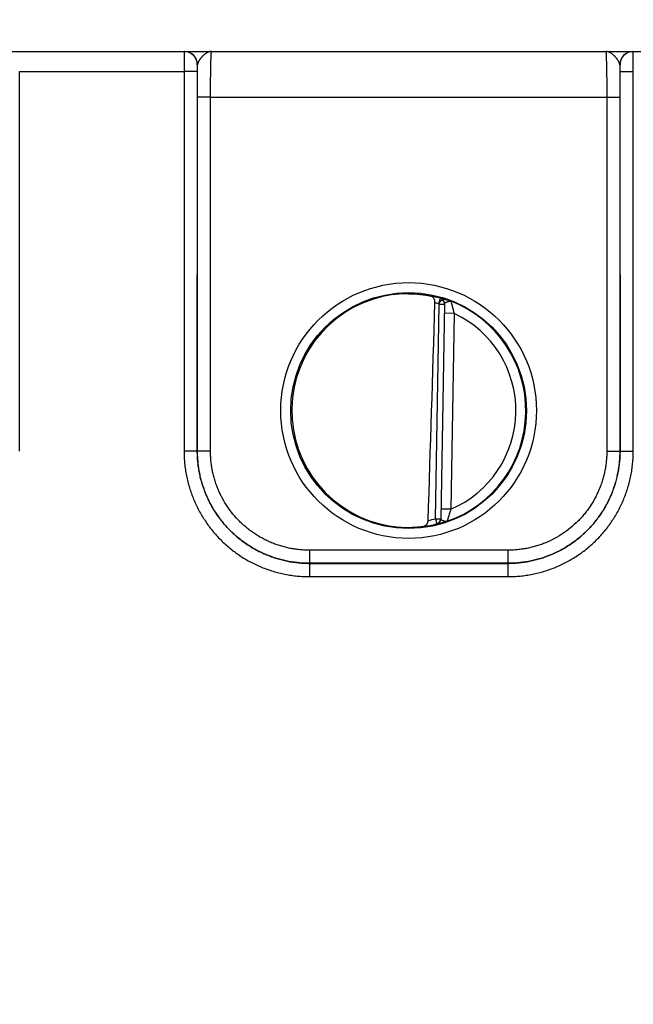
# Model space of a CAD drawing. Header units: inches. Extents: x 0 to 34, y 0 to 22.
# Tile 5 of 69: x 12.42 to 13.35, y 6.3 to 7.791. Entities that reach past the tile are written whole.
import ezdxf

# ---------------------------------------------------------------- set-up
doc = ezdxf.new("R2010")
doc.units = ezdxf.units.IN
doc.header["$LTSCALE"] = 1.87
doc.header["$MEASUREMENT"] = 0
doc.layers.get('0').update_dxf_attribs({"linetype": 'CONTINUOUS'})
doc.layers.add('DIMENSIONS', color=7, linetype='CONTINUOUS')
doc.styles.get("Standard").update_dxf_attribs({"font": 'txt', "width": 0.8})
doc.dimstyles.new('DIMSTYLE_1', dxfattribs={"dimtxt": 0.15625, "dimasz": 0.1875, "dimexe": 0.125, "dimexo": 0.0625, "dimgap": 0.09, "dimtad": 0, "dimtih": 1, "dimtoh": 1, "dimzin": 4, "dimdsep": 46, "dimtxsty": 'STANDARD', "dimblk": 'CLOSED', "dimblk1": 'CLOSED', "dimblk2": 'CLOSED', "dimcen": 0.09, "dimadec": 0, "dimazin": 0, "dimtfac": 1, "dimtofl": 0, "dimtmove": 0, "dimatfit": 3, "dimldrblk": 'CLOSED', "dimfxl": 1, "dimtolj": 1, "dimtzin": 4, "dimarcsym": 0})

# ---------------------------------------------------------------- blocks, each defined once
blk = doc.blocks.new('*D18')
at = {"layer": 'DIMENSIONS', "color": 2, "linetype": 'CONTINUOUS'}
blk.add_line((15.6222, 6.1164), (15.6222, 8.4148), dxfattribs=at)
at = {"layer": 'DIMENSIONS', "color": 2, "linetype": 'CONTINUOUS', "insert": (15.5441, 8.4929), "char_height": 0.15625, "width": 1.53125, "attachment_point": 1, "rotation": 90, "line_spacing_factor": 0.9}
blk.add_mtext('7.01{\\Ftxt.shx;\\W1.000000;\\H0.156250; }[178,1]', dxfattribs=at)
blk = doc.blocks.new('_CLOSED')
at = {"color": 0, "linetype": 'BYBLOCK'}
for p, q in [((0, 0), (-1, 0.1667)), ((-1, 0.1667), (-1, -0.1667)), ((-1, -0.1667), (0, 0)), ((-1, 0), (0, 0))]:
    blk.add_line(p, q, dxfattribs=at)
blk = doc.blocks.new('*D19')
at = {"layer": 'DIMENSIONS', "color": 2, "linetype": 'CONTINUOUS'}
for p, q in [((16.0122, 8.1604), (16.0122, 8.4148)), ((15.7818, 8.0525), (16.0122, 8.1604)), ((15.7818, 6.3878), (15.7818, 8.0525))]:
    blk.add_line(p, q, dxfattribs=at)
at = {"layer": 'DIMENSIONS', "color": 2, "linetype": 'CONTINUOUS', "insert": (15.9341, 8.4929), "char_height": 0.15625, "width": 1.53125, "attachment_point": 1, "rotation": 90, "line_spacing_factor": 0.9}
blk.add_mtext('7.17{\\Ftxt.shx;\\W1.000000;\\H0.156250; }[182,2]', dxfattribs=at)

msp = doc.modelspace()

# ---------------------------------------------------------------- linework, layer by layer
at = {"color": 7, "linetype": 'CONTINUOUS'}
for p, q in [((11.513, 7.7429), (15.5633, 7.7429)), ((12.6689, 7.7429), (12.6688, 7.7127)), ((13.3497, 7.7127), (13.3496, 7.7429)), ((12.4196, 7.1373), (12.4197, 7.7127)), ((12.4197, 7.7127), (12.6688, 7.7127)), ((12.6887, 7.7128), (12.6688, 7.7126)), ((12.6688, 7.7127), (12.6688, 7.1373)), ((12.6889, 7.7229), (12.6887, 7.7128)), ((12.6887, 7.7128), (12.6888, 7.1375)), ((12.6893, 7.7229), (12.6889, 7.7229)), ((12.689, 7.6737), (12.6893, 7.7229)), ((13.3296, 7.7229), (13.3292, 7.7229)), ((13.3292, 7.7229), (13.3295, 7.6737)), ((13.3297, 7.7128), (13.3296, 7.7229)), ((13.3296, 7.1375), (13.3297, 7.7128)), ((13.3297, 7.7128), (13.3497, 7.7126)), ((13.3496, 7.1373), (13.3497, 7.7127)), ((12.6889, 7.1376), (12.689, 7.6737)), ((12.709, 7.6735), (12.689, 7.6737)), ((12.7089, 7.1374), (12.709, 7.6735)), ((12.709, 7.6735), (13.3095, 7.6735)), ((13.3095, 7.6735), (13.3295, 7.6737)), ((13.3095, 7.6735), (13.3096, 7.1374)), ((13.3295, 7.6737), (13.3296, 7.1376)), ((13.0549, 7.3607), (13.0573, 7.369)), ((13.0573, 7.369), (13.0573, 7.3694)), ((13.05, 7.035), (13.0557, 7.3598)), ((13.0635, 7.3596), (13.0557, 7.3598)), ((13.0636, 7.3609), (13.0579, 7.0345)), ((13.0783, 7.3461), (13.0633, 7.3463)), ((13.0783, 7.3461), (13.0731, 7.0494)), ((12.6888, 7.1375), (12.6688, 7.1373)), ((12.6888, 7.1375), (12.6889, 7.1376)), ((12.7089, 7.1374), (12.6889, 7.1376)), ((13.3096, 7.1374), (13.3296, 7.1376)), ((13.3296, 7.1375), (13.3296, 7.1376)), ((13.3296, 7.1375), (13.3496, 7.1373)), ((13.0731, 7.0494), (13.0581, 7.0497)), ((13.05, 7.035), (13.0579, 7.0349)), ((13.05, 7.035), (13.0519, 7.0274)), ((13.0519, 7.027), (13.0519, 7.0274)), ((13.1596, 6.9874), (12.8589, 6.9874)), ((12.8589, 6.9874), (12.8589, 6.9676)), ((13.1596, 6.9874), (13.1596, 6.9676)), ((12.8588, 6.9675), (13.1596, 6.9675)), ((12.8588, 6.9675), (12.8588, 6.9474)), ((13.1596, 6.9676), (12.8589, 6.9676)), ((13.1596, 6.9675), (13.1596, 6.9474)), ((12.8588, 6.9474), (13.1596, 6.9474))]:
    msp.add_line(p, q, dxfattribs=at)
for centre, radius in [((13.0092, 7.199), 0.1937), ((13.0092, 7.1989), 0.1787)]:
    msp.add_circle(centre, radius, dxfattribs=at)
for centre, radius, start, end in [((12.6689, 7.7229), 0.02, 359.995, 89.995), ((12.6693, 7.7229), 0.02, 359.9949, 89.9948), ((13.3492, 7.7229), 0.02, 90.0052, 180.0051), ((13.3496, 7.7229), 0.02, 90.005, 180.005), ((13.0083, 7.2059), 0.1701, 89.6908, 97.6004), ((13.0092, 7.1989), 0.1768, 74.2378, 79.1727), ((13.0549, 7.361), 0.00866, 359.0033, 74.2791), ((13.0549, 7.3607), 0.00866, 359.0004, 74.2463), ((-111.4403, 11.078), 124.5448, 358.138645, 358.290337), ((13.0092, 7.1989), 0.1681, 74.2378, 76.2776), ((13.0558, 7.3607), 0.00771, 358.9975, 1.5841), ((13.0092, 7.1989), 0.1776, 289.2017, 68.7984), ((13.0092, 7.1989), 0.1626, 293.1447, 64.8553), ((13.0092, 7.1989), 0.1768, 277.0061, 283.9694), ((13.0092, 7.1989), 0.1689, 280.096, 283.9697), ((13.05, 7.035), 0.00787, 283.9618, 358.9995), ((13.05, 7.0347), 0.00787, 283.9293, 358.9961), ((13.0081, 7.1918), 0.1699, 260.3962, 270.3988), ((13.0081, 7.1879), 0.1659, 270.3796, 277.8481)]:
    msp.add_arc(centre, radius, start, end, dxfattribs=at)
msp.add_ellipse((13.0092, 7.199), major_axis=(0, 0.1771), ratio=1, start_param=0.132587, end_param=2.974099, dxfattribs=at)
for points, knots in [([(12.7106, 7.7429), (12.7103, 7.7429), (12.7098, 7.7429), (12.7089, 7.7428), (12.7081, 7.7427), (12.707, 7.7424), (12.7057, 7.742), (12.7041, 7.7413), (12.7025, 7.7403), (12.7009, 7.7392), (12.6993, 7.738), (12.698, 7.7368), (12.697, 7.7359), (12.6963, 7.7351), (12.6956, 7.7343), (12.6949, 7.7335), (12.6942, 7.7326), (12.6935, 7.7318), (12.6928, 7.7309), (12.6922, 7.73), (12.6917, 7.7291), (12.6911, 7.7282), (12.6906, 7.7273), (12.6902, 7.7264), (12.6898, 7.7255), (12.6895, 7.7246), (12.6893, 7.7238), (12.6893, 7.7232), (12.6893, 7.7229)], [0, 0, 0, 0, 0.026145, 0.052369, 0.078796, 0.105533, 0.160272, 0.217156, 0.276559, 0.33866, 0.403366, 0.470418, 0.504687, 0.53935, 0.574316, 0.609489, 0.644756, 0.679998, 0.715081, 0.749862, 0.784187, 0.8179, 0.850849, 0.88289, 0.913883, 0.943732, 0.97241, 1, 1, 1, 1]), ([(12.709, 7.6735), (12.709, 7.6758), (12.709, 7.6803), (12.709, 7.687), (12.7091, 7.6936), (12.7091, 7.7), (12.7092, 7.7062), (12.7093, 7.712), (12.7094, 7.7174), (12.7095, 7.7225), (12.7096, 7.7264), (12.7096, 7.7292), (12.7097, 7.7312), (12.7098, 7.733), (12.7098, 7.7347), (12.7099, 7.7362), (12.71, 7.7376), (12.71, 7.7388), (12.7101, 7.7397), (12.7102, 7.7404), (12.7102, 7.7408), (12.7102, 7.7412), (12.7103, 7.7416), (12.7103, 7.7419), (12.7103, 7.7421), (12.7104, 7.7424), (12.7104, 7.7425), (12.7104, 7.7426), (12.7105, 7.7427), (12.7105, 7.7428), (12.7105, 7.7428), (12.7105, 7.7429), (12.7105, 7.7429), (12.7105, 7.7429), (12.7106, 7.7429), (12.7106, 7.7429), (12.7106, 7.7429)], [0, 0, 0, 0, 0.098183, 0.195347, 0.290566, 0.382934, 0.471571, 0.555633, 0.634321, 0.706886, 0.772639, 0.802764, 0.830956, 0.857151, 0.881285, 0.903302, 0.92315, 0.940783, 0.95616, 0.962991, 0.969246, 0.974922, 0.980015, 0.984523, 0.988445, 0.991781, 0.994531, 0.995688, 0.9967, 0.99757, 0.998298, 0.998891, 0.999357, 0.999547, 0.999714, 1, 1, 1, 1]), ([(13.3292, 7.7229), (13.3292, 7.7232), (13.3291, 7.7238), (13.3289, 7.7246), (13.3286, 7.7255), (13.3283, 7.7264), (13.3278, 7.7273), (13.3274, 7.7282), (13.3268, 7.7291), (13.3262, 7.73), (13.3256, 7.7309), (13.325, 7.7318), (13.3243, 7.7326), (13.3234, 7.7337), (13.3224, 7.7348), (13.3214, 7.7359), (13.3204, 7.7368), (13.3192, 7.738), (13.3176, 7.7392), (13.316, 7.7403), (13.3144, 7.7413), (13.3128, 7.742), (13.3114, 7.7424), (13.3103, 7.7427), (13.3095, 7.7428), (13.3087, 7.7429), (13.3082, 7.7429), (13.3079, 7.7429)], [0, 0, 0, 0, 0.02756, 0.056265, 0.086138, 0.117123, 0.149138, 0.182091, 0.215819, 0.250145, 0.284922, 0.320003, 0.355245, 0.390514, 0.460648, 0.495311, 0.52958, 0.596633, 0.661341, 0.723438, 0.782841, 0.839731, 0.894462, 0.921202, 0.947637, 0.973866, 1, 1, 1, 1]), ([(13.3079, 7.7429), (13.3079, 7.7429), (13.3079, 7.7429), (13.3079, 7.7429), (13.3079, 7.7429), (13.308, 7.7429), (13.308, 7.7428), (13.308, 7.7428), (13.308, 7.7427), (13.308, 7.7426), (13.3081, 7.7425), (13.3081, 7.7424), (13.3081, 7.7421), (13.3082, 7.7419), (13.3082, 7.7416), (13.3082, 7.7412), (13.3083, 7.7408), (13.3083, 7.7404), (13.3084, 7.7397), (13.3084, 7.7388), (13.3085, 7.7376), (13.3086, 7.7362), (13.3086, 7.7347), (13.3087, 7.733), (13.3088, 7.7312), (13.3088, 7.7292), (13.3089, 7.7264), (13.309, 7.7225), (13.3091, 7.7174), (13.3092, 7.712), (13.3093, 7.7062), (13.3094, 7.7), (13.3094, 7.6936), (13.3094, 7.687), (13.3095, 7.6803), (13.3095, 7.6758), (13.3095, 7.6735)], [0, 0, 0, 0, 0.000286, 0.000453, 0.000643, 0.001109, 0.001702, 0.00243, 0.0033, 0.004312, 0.005469, 0.008219, 0.011555, 0.015477, 0.019985, 0.025078, 0.030754, 0.037009, 0.04384, 0.059217, 0.07685, 0.096698, 0.118715, 0.142849, 0.169044, 0.197236, 0.227361, 0.293114, 0.365679, 0.444367, 0.528429, 0.617066, 0.709434, 0.804653, 0.901817, 1, 1, 1, 1]), ([(13.0092, 7.376), (13.0123, 7.376), (13.0183, 7.3758), (13.027, 7.3751), (13.035, 7.374), (13.0401, 7.373), (13.0424, 7.3725)], [0, 0, 0, 0, 0.277541, 0.53923, 0.781189, 1, 1, 1, 1]), ([(13.0491, 7.3622), (13.0491, 7.3626), (13.0491, 7.3632), (13.049, 7.3642), (13.0489, 7.3652), (13.0487, 7.3661), (13.0484, 7.367), (13.0479, 7.3681), (13.0474, 7.3691), (13.0467, 7.3699), (13.0462, 7.3705), (13.0456, 7.371), (13.045, 7.3714), (13.0444, 7.3718), (13.0438, 7.3721), (13.0431, 7.3724), (13.0427, 7.3725), (13.0424, 7.3725)], [0, 0, 0, 0, 0.076188, 0.151509, 0.225275, 0.296991, 0.36635, 0.433206, 0.559366, 0.619072, 0.67681, 0.732881, 0.787617, 0.841362, 0.894459, 0.947237, 1, 1, 1, 1]), ([(13.0573, 7.3694), (13.0573, 7.3694), (13.0573, 7.3694), (13.0573, 7.3694), (13.0573, 7.3694), (13.0573, 7.3694), (13.0573, 7.3694), (13.0573, 7.3694), (13.0573, 7.3694), (13.0573, 7.3694), (13.0574, 7.3694), (13.0574, 7.3694), (13.0575, 7.3694), (13.0576, 7.3694), (13.0576, 7.3693), (13.0578, 7.3693), (13.058, 7.3693), (13.0582, 7.3692), (13.0585, 7.3692), (13.0588, 7.3691), (13.0593, 7.369), (13.06, 7.3688), (13.0609, 7.3686), (13.0619, 7.3683), (13.063, 7.368), (13.0643, 7.3676), (13.0656, 7.3672), (13.0671, 7.3667), (13.0686, 7.3662), (13.0699, 7.3658), (13.0709, 7.3654), (13.0721, 7.365), (13.0729, 7.3647), (13.0735, 7.3645)], [0, 0, 0, 0, 0.000267, 0.000574, 0.000975, 0.001495, 0.002146, 0.002932, 0.003855, 0.004919, 0.00747, 0.010594, 0.014295, 0.01857, 0.023412, 0.028817, 0.041296, 0.055969, 0.072796, 0.091736, 0.112752, 0.160873, 0.216788, 0.280057, 0.350261, 0.427016, 0.509899, 0.598412, 0.692129, 0.790665, 0.84158, 0.893491, 1, 1, 1, 1]), ([(13.0636, 7.3609), (13.0636, 7.3612), (13.0635, 7.3617), (13.0634, 7.3623), (13.0633, 7.3628), (13.0631, 7.3632), (13.0629, 7.3637), (13.0626, 7.3642), (13.0622, 7.3646), (13.0619, 7.3648), (13.0616, 7.3651), (13.0613, 7.3652), (13.061, 7.3654), (13.0606, 7.3655), (13.0603, 7.3655), (13.0598, 7.3656), (13.0592, 7.3655), (13.0587, 7.3653), (13.0584, 7.3652), (13.058, 7.365), (13.0576, 7.3647), (13.0573, 7.3645), (13.057, 7.3641), (13.0566, 7.3638), (13.0563, 7.3634), (13.056, 7.363), (13.0557, 7.3624), (13.0552, 7.3617), (13.055, 7.361), (13.0549, 7.3607)], [0, 0, 0, 0, 0.069456, 0.103089, 0.135895, 0.16783, 0.198873, 0.258195, 0.28657, 0.314136, 0.341003, 0.367368, 0.393455, 0.419483, 0.445672, 0.47223, 0.526969, 0.555409, 0.584628, 0.614688, 0.645661, 0.67762, 0.710594, 0.744559, 0.779452, 0.815177, 0.851571, 0.925534, 1, 1, 1, 1]), ([(13.0549, 7.3607), (13.055, 7.3607), (13.0552, 7.3606), (13.0554, 7.3604), (13.0555, 7.3602), (13.0556, 7.3601), (13.0557, 7.3599), (13.0557, 7.3598), (13.0557, 7.3598)], [0, 0, 0, 0, 0.249784, 0.499547, 0.624708, 0.74984, 0.874934, 1, 1, 1, 1]), ([(13.0636, 7.3609), (13.0636, 7.3609), (13.0636, 7.3611), (13.0636, 7.3613), (13.0637, 7.3615), (13.0638, 7.3616), (13.064, 7.3618), (13.0642, 7.362), (13.0644, 7.3622), (13.0647, 7.3624), (13.065, 7.3626), (13.0654, 7.3629), (13.0657, 7.363), (13.0661, 7.3632), (13.0664, 7.3633), (13.0668, 7.3635), (13.0671, 7.3636), (13.0675, 7.3638), (13.0679, 7.3639), (13.0683, 7.364), (13.0688, 7.3642), (13.0694, 7.3644), (13.0699, 7.3645), (13.0703, 7.3646), (13.0707, 7.3646), (13.0709, 7.3647), (13.0712, 7.3647), (13.0715, 7.3647), (13.0719, 7.3647), (13.0723, 7.3647), (13.0726, 7.3647), (13.0729, 7.3646), (13.0731, 7.3646), (13.0733, 7.3645), (13.0734, 7.3645), (13.0735, 7.3645)], [0, 0, 0, 0, 0.017515, 0.035215, 0.053583, 0.073058, 0.093895, 0.116231, 0.140133, 0.165621, 0.221283, 0.251385, 0.282865, 0.315572, 0.349362, 0.384106, 0.419701, 0.456073, 0.493087, 0.530499, 0.568085, 0.643132, 0.680434, 0.717622, 0.754708, 0.773106, 0.791328, 0.827169, 0.862246, 0.896557, 0.930292, 0.947336, 0.964742, 0.982388, 1, 1, 1, 1]), ([(13.0735, 7.3645), (13.0735, 7.3644), (13.0735, 7.3644), (13.0735, 7.3643), (13.0735, 7.3641), (13.0736, 7.3639), (13.0736, 7.3637), (13.0737, 7.3633), (13.0739, 7.3626), (13.0741, 7.3619), (13.0742, 7.3612), (13.0743, 7.3607), (13.0745, 7.3601), (13.0746, 7.3595), (13.0748, 7.3589), (13.075, 7.358), (13.0752, 7.3571), (13.0755, 7.3561), (13.0757, 7.3552), (13.0761, 7.3539), (13.0764, 7.3526), (13.0767, 7.3516), (13.077, 7.3506), (13.0775, 7.3487), (13.078, 7.3471), (13.0783, 7.3461)], [0, 0, 0, 0, 0.002387, 0.007692, 0.015874, 0.026864, 0.040586, 0.056934, 0.097053, 0.146195, 0.173808, 0.203253, 0.234398, 0.267105, 0.301239, 0.33667, 0.410962, 0.449592, 0.489073, 0.570216, 0.653693, 0.696114, 0.7389, 0.825314, 1, 1, 1, 1]), ([(12.6688, 7.1373), (12.6688, 7.1342), (12.669, 7.128), (12.6697, 7.1187), (12.6708, 7.1094), (12.6724, 7.1002), (12.6745, 7.0911), (12.677, 7.0821), (12.6799, 7.0733), (12.6832, 7.0646), (12.687, 7.0561), (12.6926, 7.0449), (12.699, 7.0343), (12.7062, 7.0241), (12.7138, 7.0143), (12.7243, 7.0028), (12.7358, 6.9923), (12.7456, 6.9847), (12.7532, 6.9793), (12.7611, 6.9743), (12.7692, 6.9697), (12.7776, 6.9655), (12.7861, 6.9617), (12.7948, 6.9584), (12.8037, 6.9555), (12.8127, 6.953), (12.8218, 6.9509), (12.831, 6.9493), (12.8402, 6.9482), (12.8495, 6.9475), (12.8557, 6.9474), (12.8588, 6.9474)], [0, 0, 0, 0, 0.031251, 0.062502, 0.093754, 0.125005, 0.156256, 0.187507, 0.218758, 0.25001, 0.281261, 0.312513, 0.374997, 0.406248, 0.4375, 0.499985, 0.562469, 0.593721, 0.624973, 0.656225, 0.687477, 0.718729, 0.749982, 0.781234, 0.812486, 0.843738, 0.874991, 0.906243, 0.937495, 0.968748, 1, 1, 1, 1]), ([(12.6888, 7.1375), (12.6888, 7.1347), (12.689, 7.1291), (12.6896, 7.1208), (12.6906, 7.1125), (12.692, 7.1043), (12.6939, 7.0962), (12.6961, 7.0881), (12.6987, 7.0802), (12.7017, 7.0724), (12.7051, 7.0648), (12.7089, 7.0573), (12.713, 7.0501), (12.7174, 7.043), (12.7222, 7.0362), (12.7274, 7.0296), (12.7328, 7.0233), (12.7386, 7.0173), (12.7446, 7.0115), (12.751, 7.006), (12.7575, 7.0009), (12.7644, 6.9961), (12.7714, 6.9916), (12.7787, 6.9875), (12.7861, 6.9838), (12.7938, 6.9804), (12.8016, 6.9774), (12.8095, 6.9748), (12.8175, 6.9726), (12.8257, 6.9707), (12.8339, 6.9693), (12.8422, 6.9683), (12.8505, 6.9677), (12.8561, 6.9675), (12.8588, 6.9675)], [0, 0, 0, 0, 0.03125, 0.062499, 0.093749, 0.124999, 0.156248, 0.187498, 0.218748, 0.249997, 0.281247, 0.312497, 0.343747, 0.374996, 0.406246, 0.437496, 0.468746, 0.499996, 0.531246, 0.562496, 0.593746, 0.624996, 0.656246, 0.687496, 0.718746, 0.749996, 0.781247, 0.812497, 0.843747, 0.874998, 0.906248, 0.937499, 0.968749, 1, 1, 1, 1]), ([(12.8589, 6.9676), (12.8561, 6.9676), (12.8505, 6.9677), (12.8422, 6.9683), (12.8339, 6.9693), (12.8257, 6.9708), (12.8176, 6.9726), (12.8095, 6.9748), (12.8016, 6.9774), (12.7938, 6.9804), (12.7862, 6.9838), (12.7787, 6.9876), (12.7715, 6.9917), (12.7644, 6.9962), (12.7576, 7.001), (12.751, 7.0061), (12.7447, 7.0116), (12.7386, 7.0173), (12.7329, 7.0234), (12.7274, 7.0297), (12.7223, 7.0363), (12.7175, 7.0431), (12.713, 7.0501), (12.7089, 7.0574), (12.7052, 7.0649), (12.7018, 7.0725), (12.6988, 7.0803), (12.6962, 7.0882), (12.6939, 7.0962), (12.6921, 7.1044), (12.6907, 7.1126), (12.6897, 7.1209), (12.6891, 7.1292), (12.6889, 7.1348), (12.6889, 7.1376)], [0, 0, 0, 0, 0.03125, 0.062501, 0.093751, 0.125001, 0.156251, 0.187502, 0.218752, 0.250002, 0.281252, 0.312502, 0.343752, 0.375002, 0.406252, 0.437502, 0.468752, 0.500002, 0.531252, 0.562502, 0.593752, 0.625002, 0.656252, 0.687501, 0.718751, 0.750001, 0.781251, 0.812501, 0.843751, 0.875001, 0.90625, 0.9375, 0.96875, 1, 1, 1, 1]), ([(12.8589, 6.9874), (12.8576, 6.9874), (12.8552, 6.9874), (12.8515, 6.9876), (12.8478, 6.9878), (12.8429, 6.9882), (12.8369, 6.989), (12.8296, 6.9902), (12.8224, 6.9918), (12.8153, 6.9938), (12.8083, 6.9961), (12.8015, 6.9988), (12.7947, 7.0017), (12.7881, 7.005), (12.7817, 7.0087), (12.7755, 7.0126), (12.7695, 7.0169), (12.7637, 7.0214), (12.7581, 7.0262), (12.751, 7.033), (12.7428, 7.0421), (12.734, 7.0539), (12.7264, 7.0666), (12.7211, 7.0777), (12.7176, 7.0868), (12.7153, 7.0938), (12.7133, 7.1009), (12.7117, 7.1081), (12.7105, 7.1154), (12.7097, 7.1215), (12.7093, 7.1264), (12.7091, 7.13), (12.7089, 7.1337), (12.7089, 7.1362), (12.7089, 7.1374)], [0, 0, 0, 0, 0.015627, 0.031255, 0.046883, 0.06251, 0.093763, 0.125015, 0.156268, 0.18752, 0.218773, 0.250025, 0.281278, 0.31253, 0.343783, 0.375035, 0.406287, 0.437539, 0.468792, 0.500044, 0.562529, 0.625014, 0.687499, 0.749983, 0.781235, 0.812486, 0.843738, 0.874989, 0.906241, 0.937492, 0.953119, 0.968746, 0.984373, 1, 1, 1, 1]), ([(13.3296, 7.1376), (13.3296, 7.1348), (13.3294, 7.1292), (13.3288, 7.1209), (13.3278, 7.1126), (13.3264, 7.1044), (13.3245, 7.0962), (13.3223, 7.0882), (13.3197, 7.0803), (13.3167, 7.0725), (13.3133, 7.0649), (13.3096, 7.0574), (13.3054, 7.0501), (13.301, 7.0431), (13.2962, 7.0363), (13.291, 7.0297), (13.2856, 7.0234), (13.2798, 7.0173), (13.2738, 7.0116), (13.2675, 7.0061), (13.2609, 7.001), (13.2541, 6.9962), (13.247, 6.9917), (13.2398, 6.9876), (13.2323, 6.9838), (13.2247, 6.9804), (13.2169, 6.9774), (13.209, 6.9748), (13.2009, 6.9726), (13.1928, 6.9708), (13.1846, 6.9693), (13.1763, 6.9683), (13.1679, 6.9677), (13.1624, 6.9676), (13.1596, 6.9676)], [0, 0, 0, 0, 0.03125, 0.0625, 0.09375, 0.124999, 0.156249, 0.187499, 0.218749, 0.249999, 0.281249, 0.312499, 0.343748, 0.374998, 0.406248, 0.437498, 0.468748, 0.499998, 0.531248, 0.562498, 0.593748, 0.624998, 0.656248, 0.687498, 0.718748, 0.749998, 0.781248, 0.812498, 0.843749, 0.874999, 0.906249, 0.937499, 0.96875, 1, 1, 1, 1]), ([(13.1596, 6.9675), (13.1624, 6.9675), (13.168, 6.9677), (13.1763, 6.9683), (13.1846, 6.9693), (13.1928, 6.9707), (13.201, 6.9726), (13.209, 6.9748), (13.2169, 6.9774), (13.2247, 6.9804), (13.2323, 6.9838), (13.2398, 6.9875), (13.2471, 6.9916), (13.2541, 6.9961), (13.2609, 7.0009), (13.2675, 7.006), (13.2738, 7.0115), (13.2799, 7.0173), (13.2856, 7.0233), (13.2911, 7.0296), (13.2962, 7.0362), (13.301, 7.043), (13.3055, 7.0501), (13.3096, 7.0573), (13.3134, 7.0648), (13.3168, 7.0724), (13.3198, 7.0802), (13.3224, 7.0881), (13.3246, 7.0962), (13.3264, 7.1043), (13.3279, 7.1125), (13.3289, 7.1208), (13.3295, 7.1291), (13.3296, 7.1347), (13.3296, 7.1375)], [0, 0, 0, 0, 0.031251, 0.062501, 0.093752, 0.125002, 0.156253, 0.187503, 0.218753, 0.250004, 0.281254, 0.312504, 0.343754, 0.375004, 0.406254, 0.437504, 0.468754, 0.500004, 0.531254, 0.562504, 0.593754, 0.625004, 0.656253, 0.687503, 0.718753, 0.750003, 0.781252, 0.812502, 0.843752, 0.875001, 0.906251, 0.937501, 0.96875, 1, 1, 1, 1]), ([(13.3096, 7.1374), (13.3096, 7.1362), (13.3095, 7.1337), (13.3094, 7.13), (13.3092, 7.1264), (13.3087, 7.1215), (13.308, 7.1154), (13.3067, 7.1081), (13.3051, 7.1009), (13.3032, 7.0938), (13.3009, 7.0868), (13.2982, 7.08), (13.2952, 7.0732), (13.2919, 7.0667), (13.2883, 7.0602), (13.2844, 7.054), (13.2801, 7.048), (13.2756, 7.0422), (13.2708, 7.0366), (13.264, 7.0295), (13.2549, 7.0213), (13.2431, 7.0125), (13.2304, 7.0049), (13.2193, 6.9996), (13.2102, 6.9961), (13.2032, 6.9938), (13.1961, 6.9918), (13.1889, 6.9902), (13.1816, 6.989), (13.1755, 6.9882), (13.1706, 6.9878), (13.167, 6.9876), (13.1633, 6.9874), (13.1608, 6.9874), (13.1596, 6.9874)], [0, 0, 0, 0, 0.015627, 0.031254, 0.046881, 0.062508, 0.093759, 0.125011, 0.156262, 0.187514, 0.218765, 0.250017, 0.281269, 0.31252, 0.343772, 0.375024, 0.406276, 0.437528, 0.46878, 0.500032, 0.562517, 0.625003, 0.687488, 0.749975, 0.781227, 0.81248, 0.843732, 0.874985, 0.906237, 0.93749, 0.953117, 0.968745, 0.984373, 1, 1, 1, 1]), ([(13.1596, 6.9474), (13.1627, 6.9474), (13.169, 6.9475), (13.1783, 6.9482), (13.1875, 6.9493), (13.1967, 6.9509), (13.2058, 6.953), (13.2148, 6.9555), (13.2237, 6.9584), (13.2324, 6.9617), (13.2409, 6.9655), (13.2492, 6.9697), (13.2573, 6.9743), (13.2652, 6.9793), (13.2729, 6.9847), (13.2802, 6.9904), (13.2873, 6.9965), (13.294, 7.0029), (13.3005, 7.0097), (13.3066, 7.0168), (13.3123, 7.0241), (13.3177, 7.0317), (13.3227, 7.0396), (13.3273, 7.0477), (13.3315, 7.0561), (13.3352, 7.0646), (13.3386, 7.0733), (13.3415, 7.0821), (13.344, 7.0911), (13.3461, 7.1002), (13.3477, 7.1094), (13.3488, 7.1187), (13.3495, 7.128), (13.3496, 7.1342), (13.3496, 7.1373)], [0, 0, 0, 0, 0.031251, 0.062501, 0.093752, 0.125002, 0.156253, 0.187503, 0.218754, 0.250004, 0.281255, 0.312505, 0.343755, 0.375006, 0.406256, 0.437506, 0.468756, 0.500006, 0.531256, 0.562506, 0.593756, 0.625006, 0.656255, 0.687505, 0.718755, 0.750004, 0.781254, 0.812503, 0.843753, 0.875002, 0.906252, 0.937501, 0.968751, 1, 1, 1, 1]), ([(13.0731, 7.0494), (13.0728, 7.0484), (13.0723, 7.0468), (13.0717, 7.045), (13.0713, 7.0439), (13.071, 7.0429), (13.0706, 7.0417), (13.0703, 7.0404), (13.07, 7.0395), (13.0697, 7.0385), (13.0694, 7.0376), (13.0692, 7.0368), (13.069, 7.0361), (13.0688, 7.0355), (13.0687, 7.035), (13.0685, 7.0344), (13.0683, 7.0338), (13.0681, 7.0329), (13.0678, 7.032), (13.0677, 7.0314), (13.0676, 7.0312)], [0, 0, 0, 0, 0.174687, 0.261102, 0.303887, 0.346309, 0.429786, 0.510929, 0.55041, 0.589041, 0.663332, 0.698764, 0.732897, 0.765605, 0.796749, 0.826194, 0.853807, 0.902948, 0.973135, 1, 1, 1, 1]), ([(13.0308, 7.0235), (13.0313, 7.0235), (13.032, 7.0237), (13.033, 7.024), (13.0336, 7.0243), (13.0343, 7.0247), (13.0349, 7.0251), (13.0356, 7.0256), (13.0361, 7.0261), (13.0367, 7.0267), (13.0372, 7.0274), (13.0376, 7.0281), (13.038, 7.0289), (13.0383, 7.0298), (13.0387, 7.031), (13.0388, 7.032), (13.0388, 7.0326)], [0, 0, 0, 0, 0.111901, 0.167869, 0.224091, 0.280795, 0.338235, 0.396681, 0.456407, 0.517684, 0.580758, 0.645831, 0.713023, 0.782336, 0.853604, 1, 1, 1, 1]), ([(13.0676, 7.0312), (13.0671, 7.031), (13.066, 7.0307), (13.0644, 7.0302), (13.0629, 7.0297), (13.0614, 7.0293), (13.06, 7.0289), (13.0587, 7.0285), (13.0575, 7.0282), (13.0564, 7.0279), (13.0554, 7.0277), (13.0545, 7.0275), (13.0539, 7.0273), (13.0534, 7.0272), (13.0531, 7.0272), (13.0528, 7.0271), (13.0526, 7.0271), (13.0524, 7.027), (13.0523, 7.027), (13.0522, 7.027), (13.0521, 7.027), (13.0521, 7.027), (13.052, 7.027), (13.052, 7.027), (13.052, 7.027), (13.0519, 7.027), (13.0519, 7.027), (13.0519, 7.027), (13.0519, 7.027), (13.0519, 7.027), (13.0519, 7.027), (13.0519, 7.027), (13.0519, 7.027)], [0, 0, 0, 0, 0.106342, 0.209026, 0.307451, 0.401129, 0.489643, 0.572502, 0.649262, 0.719515, 0.782822, 0.838783, 0.887002, 0.908076, 0.92706, 0.943916, 0.95861, 0.971105, 0.976518, 0.981368, 0.985651, 0.98936, 0.992494, 0.995056, 0.996124, 0.997051, 0.99784, 0.998493, 0.999016, 0.999419, 0.999728, 1, 1, 1, 1]), ([(13.0676, 7.0312), (13.0675, 7.0312), (13.0673, 7.0311), (13.067, 7.0311), (13.0668, 7.031), (13.0664, 7.031), (13.066, 7.031), (13.0656, 7.031), (13.0652, 7.031), (13.0648, 7.031), (13.0644, 7.0311), (13.064, 7.0311), (13.0636, 7.0312), (13.0632, 7.0313), (13.0628, 7.0314), (13.0624, 7.0315), (13.062, 7.0317), (13.0616, 7.0318), (13.0613, 7.0319), (13.0609, 7.0321), (13.0606, 7.0322), (13.0602, 7.0324), (13.0599, 7.0325), (13.0596, 7.0327), (13.0593, 7.0328), (13.0591, 7.033), (13.0588, 7.0331), (13.0586, 7.0333), (13.0584, 7.0335), (13.0583, 7.0336), (13.0581, 7.0338), (13.058, 7.034), (13.0579, 7.0342), (13.0579, 7.0343), (13.0579, 7.0345), (13.0579, 7.0345)], [0, 0, 0, 0, 0.037161, 0.055691, 0.07401, 0.110297, 0.146815, 0.183806, 0.221152, 0.258697, 0.296308, 0.333996, 0.371783, 0.409616, 0.44738, 0.484868, 0.521896, 0.558368, 0.594192, 0.629235, 0.663357, 0.696413, 0.72827, 0.758833, 0.788018, 0.815725, 0.841865, 0.866395, 0.889319, 0.910677, 0.930549, 0.949083, 0.966541, 0.98335, 1, 1, 1, 1]), ([(12.8588, 6.9675), (12.8588, 6.9675), (12.8588, 6.9675), (12.8588, 6.9675), (12.8589, 6.9675), (12.8589, 6.9676), (12.8589, 6.9676), (12.8589, 6.9676), (12.8589, 6.9676), (12.8589, 6.9676)], [0, 0, 0, 0, 0.119135, 0.228998, 0.344582, 0.473202, 0.608101, 0.740933, 1, 1, 1, 1]), ([(13.1596, 6.9675), (13.1596, 6.9675), (13.1596, 6.9675), (13.1596, 6.9675), (13.1596, 6.9675), (13.1596, 6.9676), (13.1596, 6.9676), (13.1596, 6.9676), (13.1596, 6.9676), (13.1596, 6.9676)], [0, 0, 0, 0, 0.118747, 0.227775, 0.34281, 0.471644, 0.60715, 0.740439, 1, 1, 1, 1])]:
    msp.add_open_spline(points, degree=3, knots=knots, dxfattribs=at)

# ---------------------------------------------------------------- dimensions: what is measured, and where the dimension line sits
at = {"layer": 'DIMENSIONS', "color": 2, "linetype": 'CONTINUOUS'}
for feature_location, offset, dtype, origin, picture, middle in [((15.6222, 6.1164), (0, 2.2984), 1, (8.6086, 6.0539), '*D18', (15.6222, 9.2585)), ((15.7818, 6.3878), (0.2304, 2.027), 0, (8.6086, 6.3253), '*D19', (16.0122, 9.2585))]:
    dim = msp.add_ordinate_dim(feature_location=feature_location, offset=offset, dtype=dtype, origin=origin, dimstyle='DIMSTYLE_1', override={"dimtad": 1, "dimtih": 0, "dimtoh": 0}, dxfattribs=at)
    dim.commit()
    dim.dimension.update_dxf_attribs({"geometry": picture, "text_midpoint": middle})

doc.saveas('drawing.dxf')
